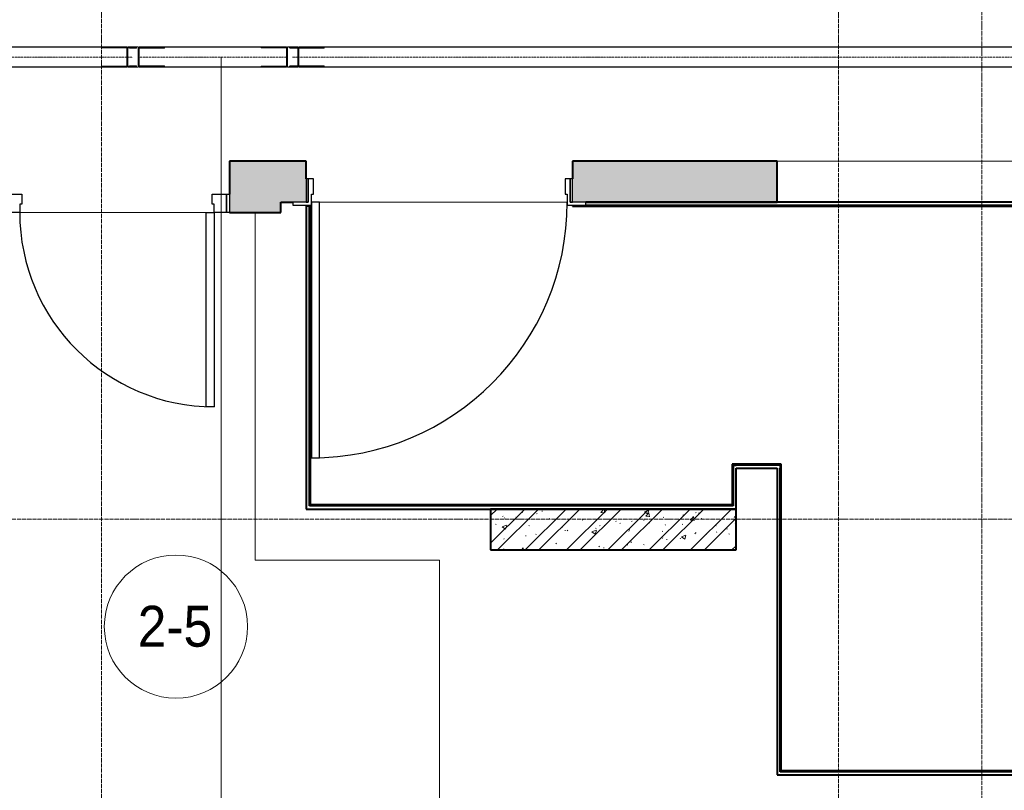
# Model space of a CAD drawing. Header units: millimetres. Extents: x 5617 to 110067, y 7718 to 195801.
# Tile 57 of 81: x 47262 to 52073, y 20875 to 24642. Entities that reach past the tile are written whole.
import ezdxf

# ---------------------------------------------------------------- set-up
doc = ezdxf.new("R2010")
doc.units = ezdxf.units.MM
for name, pattern in [('ADSK_Линия сетки', [25, 20, -2.5, 0, -2.5]), ('Линия сетки', [25, 20, -2.5, 0, -2.5]), ('Осевая', [14, 10, -2, 0, -2])]:
    doc.linetypes.add(name, pattern=pattern)
for name, color, linetype, lineweight in [('Двери', 7, 'Continuous', 18), ('Кабельные лотки', 7, 'Continuous', 18), ('Каркас_Импост', 7, 'Continuous', 30), ('Марки кабельных лотков', 7, 'Continuous', 20), ('Марки помещений', 7, 'Continuous', 20), ('Монтажный зазор', 7, 'Continuous', 30), ('Опуск', 7, 'Continuous', 18), ('Осевая линия', 7, 'Осевая', 18), ('Оси', 7, 'Continuous', 9), ('Панель', 7, 'Continuous', 30), ('Перекрытия', 7, 'Continuous', 18), ('Соединительные детали кабельных лотков', 7, 'Continuous', 18), ('Стены разрез', 7, 'Continuous', 40), ('Стены штриховка', 7, 'Continuous', 40)]:
    doc.layers.add(name, color=color, linetype=linetype, lineweight=lineweight)
doc.styles.add('Arial_3', font='arial.ttf', dxfattribs={"width": 0.9, "height": 200})

# ---------------------------------------------------------------- blocks, each defined once
blk = doc.blocks.new('101_Дверь_Однопольная - _НЧ_Мет_900х2100_Квартира_Пр-3834863-МКСС_К4_L14_48_300_')
at = {"layer": 'Каркас_Импост', "color": 253, "true_color": 0xaaaaaa}
for p, q in [((-535, 125), (-475, 125)), ((-535, 35), (-535, 125)), ((-475, 125), (-475, 85)), ((475, 125), (535, 125)), ((475, 85), (475, 125)), ((535, 125), (535, 35)), ((-475, 85), (-465, 85)), ((-465, 85), (-465, 35)), ((465, 85), (475, 85)), ((465, 35), (465, 85)), ((-465, 35), (-535, 35)), ((535, 35), (465, 35))]:
    blk.add_line(p, q, dxfattribs=at)
at = {"layer": 'Монтажный зазор', "color": 253, "true_color": 0xaaaaaa}
for p, q in [((-550, 125), (-535, 125)), ((-550, 35), (-550, 125)), ((-535, 125), (-535, 35)), ((535, 35), (535, 125)), ((535, 125), (550, 125)), ((550, 125), (550, 35)), ((-535, 35), (-550, 35)), ((550, 35), (535, 35))]:
    blk.add_line(p, q, dxfattribs=at)
at = {"layer": 'Панель', "color": 253, "true_color": 0xaaaaaa}
for p, q in [((-475, 1075), (-435, 1075)), ((-475, 125), (-475, 1075)), ((-435, 1075), (-435, 125)), ((-435, 125), (-475, 125))]:
    blk.add_line(p, q, dxfattribs=at)
blk.add_arc((-475, 125), 950, 0, 90, dxfattribs=at)
blk = doc.blocks.new('101_Дверь_Однопольная - _НЧ_Мет_1200х2100_ЛК_По дизайн-проекту_угловая коробка_EI60_Л-3834869-МКСС_К4_L14_48_300_')
at = {"layer": 'Каркас_Импост', "color": 253, "true_color": 0xaaaaaa}
for p, q in [((-625, 115), (-715, 115)), ((-715, 115), (-715, 100)), ((-715, 100), (-640, 100)), ((-640, 100), (-640, -15)), ((-625, 60), (-625, 115)), ((715, 115), (625, 115)), ((625, 115), (625, 60)), ((640, -15), (640, 100)), ((640, 100), (715, 100)), ((715, 100), (715, 115)), ((-615, 60), (-625, 60)), ((-615, -15), (-615, 60)), ((625, 60), (615, 60)), ((615, 60), (615, -15)), ((-640, -15), (-615, -15)), ((615, -15), (640, -15))]:
    blk.add_line(p, q, dxfattribs=at)
at = {"layer": 'Монтажный зазор', "color": 253, "true_color": 0xaaaaaa}
for p, q in [((-640, 100), (-650, 100)), ((-650, 100), (-650, -15)), ((-640, -15), (-640, 100)), ((650, 100), (640, 100)), ((640, 100), (640, -15)), ((650, -15), (650, 100)), ((-650, -15), (-640, -15)), ((640, -15), (650, -15))]:
    blk.add_line(p, q, dxfattribs=at)
at = {"layer": 'Панель', "color": 253, "true_color": 0xaaaaaa}
for p, q in [((625, 1350), (585, 1350)), ((585, 1350), (585, 100)), ((625, 100), (625, 1350)), ((585, 100), (625, 100))]:
    blk.add_line(p, q, dxfattribs=at)
blk.add_arc((625, 100), 1250, 90, 180, dxfattribs=at)
blk = doc.blocks.new('135_SLK_K4_AR_rvt-1-МКСС_К4_L14_48_300_')
at = {"layer": 'Стены разрез', "lineweight": 18, "true_color": 0xcbcbcb}
h = blk.add_hatch(color=9, dxfattribs=at)
h.paths.add_polyline_path([(116025, 23700), (116025, 23950), (115775, 23950), (115775, 23700)])
h.paths.add_polyline_path([(114675, 23700), (114675, 23950), (114400, 23950), (114400, 23700)])
h = blk.add_hatch(color=9, dxfattribs=at)
h.paths.add_polyline_path([(116084.8, 23750), (116149.8, 23750), (116149.8, 23950), (116025, 23950), (116025, 23750)])
h.paths.add_polyline_path([(117592.5, 23750), (118450, 23750), (118450, 23950), (117449.8, 23950), (117449.8, 23750), (117514.8, 23750)])
at = {"layer": 'Стены разрез', "lineweight": 9, "true_color": 0xaaaaaa}
h = blk.add_hatch(dxfattribs=at)
h.set_pattern_fill('FP_1', color=253, style=0, pattern_type=2)
h.set_pattern_definition([(50, (0, 0), (218.62117, -19.1268), [22.86, -251.46]), (355, (0, 0), (-42.29187, 229.2684), [18.288, -201.168]), (100.451, (18.22, -1.6), (176.33107, 210.13963), [19.428, -213.708]), (46.184, (0, 60.96), (325.29495, -50.45164), [34.29, -377.19]), (96.636, (27.1, 56.76), (284.883, 296.91266), [29.142, -320.562]), (351.184, (0, 60.96), (284.8858, 296.9107), [27.432, -301.752]), (21, (30.48, 45.72), (181.93753, -122.71832), [22.86, -251.46]), (326, (30.48, 45.72), (74.16223, 221.0262), [18.288, -201.168]), (71.451, (45.64, 35.5), (256.10035, 98.30526), [19.428, -213.708]), (37.5, (0, 0), (3.70639, 101.465895), [3.353, -195.377, 3.353, -200.863, -201.93]), (37.5, (0, 0), (3.70639, 101.465895), [-402.946, 3.353, -198.577]), (7.5, (0, 0), (80.18358, 120.21653), [3.353, -113.081, 3.353, -190.805, -76.962]), (7.5, (0, 0), (80.18358, 120.21653), [-310.591, 3.353, -73.609]), (327.5, (-67.97, 0), (162.708646, -6.87497), [3.353, -72.847, 3.353, -234.391, -315.468]), (327.5, (-67.97, 0), (162.708646, -6.87497), [-313.944, 3.353, -312.115]), (317.5, (-98.45, 0), (177.75468, 30.51183), [3.353, -95.707, 3.353, -154.534, -224.028]), (317.5, (-98.45, 0), (177.75468, 30.51183), [-256.946, 3.353, -220.675])])
h.paths.add_polyline_path([(118250, 22050), (118250, 22250), (117050, 22250), (117050, 22050), (117592.5, 22050)])
h = blk.add_hatch(dxfattribs=at)
h.set_pattern_fill('FP_2', color=253, style=0, pattern_type=2)
h.set_pattern_definition([(45, (0, 0), (-101.02788, 101.02788), []), (45, (67.35, 0), (-101.02788, 101.02788), [])])
h.paths.add_polyline_path([(118250, 22050), (118250, 22250), (117050, 22250), (117050, 22050), (117592.5, 22050)])
at = {"layer": 'Перекрытия', "color": 253, "true_color": 0xaaaaaa}
for p, q in [((115774.8, 23790), (115774.8, 23950)), ((118450, 23950), (128650, 23950)), ((116150, 23735), (116150, 23730)), ((117424.8, 23750), (116214.8, 23750)), ((116214.8, 23750), (117424.8, 23750)), ((115660, 23700), (114750, 23700)), ((114750, 23700), (115660, 23700)), ((115900, 22000), (115900, 23700)), ((116800, 22000), (115900, 22000)), ((116800, 20800), (116800, 22000))]:
    blk.add_line(p, q, dxfattribs=at)
at = {"layer": 'Стены разрез', "color": 253, "true_color": 0xaaaaaa}
for p, q in [((116025, 23950), (115775, 23950)), ((115775, 23950), (115775, 23790)), ((116149.8, 23950), (116025, 23950)), ((116149.8, 23865), (116149.8, 23950)), ((118450, 23950), (117449.8, 23950)), ((117449.8, 23950), (117449.8, 23865)), ((118450, 23750), (118450, 23950)), ((116025, 23750), (116084.8, 23750)), ((116025, 23700), (116025, 23750)), ((116150, 23730), (116150, 22250)), ((116170, 23730), (116150, 23730)), ((116170, 22270), (116170, 23730)), ((117450, 23735), (117450, 23730)), ((117450, 23730), (124187.5, 23730)), ((117514.8, 23750), (118450, 23750)), ((124187.5, 23750), (117514.8, 23750)), ((115775, 23700), (116025, 23700)), ((118235, 22470), (118230, 22470)), ((118230, 22470), (118230, 22270)), ((118250, 22470), (118235, 22470)), ((118470, 22470), (118250, 22470)), ((118470, 22465), (118470, 22470)), ((118470, 22450), (118470, 22465)), ((118250, 22270), (118250, 22450)), ((118250, 22450), (118450, 22450)), ((118450, 22450), (118450, 20950)), ((118470, 20970), (118470, 22450)), ((116150, 22250), (116165, 22250)), ((116165, 22250), (116170, 22250)), ((118230, 22270), (116170, 22270)), ((116170, 22250), (118250, 22250)), ((118250, 22250), (117050, 22250)), ((117050, 22250), (117050, 22050)), ((118250, 22265), (118250, 22270)), ((118250, 22250), (118250, 22265)), ((118250, 22050), (118250, 22250)), ((117050, 22050), (118250, 22050)), ((118450, 20950), (118465, 20950)), ((118465, 20950), (118470, 20950)), ((122450, 20970), (118470, 20970)), ((118470, 20950), (122450, 20950))]:
    blk.add_line(p, q, dxfattribs=at)
at = {"layer": 'Стены штриховка', "color": 253, "true_color": 0xaaaaaa}
for p, q in [((116165, 22265), (116165, 23730)), ((117514.8, 23735), (124187.5, 23735)), ((118235, 22465), (118235, 22270)), ((118235, 22465), (118250, 22465)), ((118465, 22465), (118250, 22465)), ((118465, 22465), (118465, 22450)), ((118465, 20965), (118465, 22450)), ((116170, 22265), (116165, 22265)), ((118235, 22265), (116170, 22265)), ((118235, 22270), (118235, 22265)), ((118470, 20965), (118465, 20965)), ((122450, 20965), (118470, 20965))]:
    blk.add_line(p, q, dxfattribs=at)
at = {"layer": 'Двери', "color": 253, "lineweight": 18, "true_color": 0xaaaaaa, "rotation": 180}
for name, p in [('101_Дверь_Однопольная - _НЧ_Мет_1200х2100_ЛК_По дизайн-проекту_угловая коробка_EI60_Л-3834869-МКСС_К4_L14_48_300_', (116799.8, 23850)), ('101_Дверь_Однопольная - _НЧ_Мет_900х2100_Квартира_Пр-3834863-МКСС_К4_L14_48_300_', (115225, 23825))]:
    blk.add_blockref(name, p, dxfattribs=at)
blk = doc.blocks.new('OSTEC_CLV - ЛН_ ЛП - ПШСМ - Угол вертикальный - ZS - Цинкование по методу Сендзимира-1481697-МКСС_К4_L14_48_300_')
at = {"layer": 'Осевая линия'}
for p, q in [((116083.2, 24460), (116112.2, 24460)), ((116112.2, 24460), (116113.2, 24460))]:
    blk.add_line(p, q, dxfattribs=at)
blk = doc.blocks.new('OSTEC_U - ЛН_ ЛП - ПШСМ - OSTEC_U - ЛН_ ЛП - ПШСМ-V103-МКСС_К4_L14_48_300_')
at = {"layer": 'Соединительные детали кабельных лотков', "color": 96, "true_color": 0x008000}
for p, q in [((116066.7, 24414.5), (116070.7, 24414.5)), ((116066.7, 24414.5), (116066.7, 24412.5)), ((116070.7, 24412.5), (116066.7, 24412.5)), ((116070.7, 24414.5), (116070.7, 24412.5)), ((116083.2, 24414.5), (116070.7, 24414.5)), ((116070.7, 24414.5), (116070.7, 24412.5)), ((116070.7, 24412.5), (116095.7, 24412.5)), ((116095.7, 24414.5), (116095.3, 24414.5)), ((116095.7, 24412.5), (116095.7, 24414.5)), ((116095.7, 24414.5), (116095.7, 24412.5)), ((116099.7, 24412.5), (116095.7, 24412.5)), ((116099.7, 24414.5), (116099.7, 24412.5))]:
    blk.add_line(p, q, dxfattribs=at)
blk = doc.blocks.new('OSTEC_U - ЛН_ ЛП - ПШСМ - OSTEC_U - ЛН_ ЛП - ПШСМ-V104-МКСС_К4_L14_48_300_')
at = {"layer": 'Соединительные детали кабельных лотков', "color": 96, "true_color": 0x008000}
for p, q in [((116066.7, 24507.5), (116070.7, 24507.5)), ((116066.7, 24507.5), (116066.7, 24505.5)), ((116070.7, 24505.5), (116066.7, 24505.5)), ((116070.7, 24507.5), (116070.7, 24505.5)), ((116095.7, 24507.5), (116070.7, 24507.5)), ((116070.7, 24507.5), (116070.7, 24505.5)), ((116070.7, 24505.5), (116083.2, 24505.5)), ((116095.3, 24505.5), (116095.7, 24505.5)), ((116095.7, 24505.5), (116095.7, 24507.5)), ((116095.7, 24507.5), (116099.7, 24507.5)), ((116095.7, 24507.5), (116095.7, 24505.5)), ((116099.7, 24507.5), (116099.7, 24505.5))]:
    blk.add_line(p, q, dxfattribs=at)
blk = doc.blocks.new('OSTEC_U - ЛН_ ЛП - ПШСМ - OSTEC_U - ЛН_ ЛП - ПШСМ-V105-МКСС_К4_L14_48_300_')
at = {"layer": 'Соединительные детали кабельных лотков', "color": 96, "true_color": 0x008000}
for p, q in [((116070.7, 24505.5), (116070.7, 24503.5)), ((116083.2, 24505.5), (116070.7, 24505.5)), ((116070.7, 24503.5), (116083.2, 24503.5)), ((116083.2, 24505.5), (116094.7, 24505.5)), ((116094.7, 24503.5), (116083.2, 24503.5)), ((116094.7, 24505.5), (116096.5, 24505.5)), ((116096.5, 24505.5), (116094.7, 24505.5)), ((116094.7, 24503.5), (116094.7, 24505.5)), ((116094.7, 24503.5), (116096.5, 24503.5)), ((116096.5, 24503.5), (116094.7, 24503.5)), ((116096.5, 24505.5), (116236.7, 24505.5)), ((116096.5, 24503.5), (116096.5, 24505.5)), ((116236.7, 24503.5), (116096.5, 24503.5)), ((116236.7, 24503.5), (116236.7, 24505.5))]:
    blk.add_line(p, q, dxfattribs=at)
blk = doc.blocks.new('OSTEC_U - ЛН_ ЛП - ПШСМ - OSTEC_U - ЛН_ ЛП - ПШСМ-V106-МКСС_К4_L14_48_300_')
at = {"layer": 'Соединительные детали кабельных лотков', "color": 96, "true_color": 0x008000}
for p, q in [((116070.7, 24416.5), (116070.7, 24414.5)), ((116083.2, 24416.5), (116070.7, 24416.5)), ((116070.7, 24414.5), (116083.2, 24414.5)), ((116083.2, 24416.5), (116094.7, 24416.5)), ((116094.7, 24414.5), (116083.2, 24414.5)), ((116094.7, 24416.5), (116096.5, 24416.5)), ((116096.5, 24416.5), (116094.7, 24416.5)), ((116094.7, 24414.5), (116094.7, 24416.5)), ((116094.7, 24414.5), (116096.5, 24414.5)), ((116096.5, 24414.5), (116094.7, 24414.5)), ((116096.5, 24416.5), (116236.7, 24416.5)), ((116096.5, 24414.5), (116096.5, 24416.5)), ((116236.7, 24414.5), (116096.5, 24414.5)), ((116236.7, 24414.5), (116236.7, 24416.5))]:
    blk.add_line(p, q, dxfattribs=at)
blk = doc.blocks.new('OSTEC_CLV - ЛН_ ЛП - ПШСМ - Угол вертикальный - ZS - Цинкование по методу Сендзимира-V107-МКСС_К4_L14_48_300_')
at = {"layer": 'Осевая линия'}
for p, q in [((116054.2, 24460), (116053.8, 24460)), ((116058.6, 24460), (116054.2, 24460))]:
    blk.add_line(p, q, dxfattribs=at)
blk = doc.blocks.new('OSTEC_U - ЛН_ ЛП - ПШСМ - OSTEC_U - ЛН_ ЛП - ПШСМ-V108-МКСС_К4_L14_48_300_')
at = {"layer": 'Соединительные детали кабельных лотков', "color": 96, "true_color": 0x008000}
for p, q in [((115929.7, 24505.5), (115929.7, 24507.5)), ((115929.7, 24505.5), (115929.7, 24507.5)), ((116058.2, 24505.5), (115929.7, 24505.5)), ((115929.7, 24505.5), (116058.2, 24505.5)), ((116058.2, 24507.5), (116053.2, 24507.5)), ((116053.2, 24507.5), (116058.2, 24507.5))]:
    blk.add_line(p, q, dxfattribs=at)
blk = doc.blocks.new('OSTEC_U - ЛН_ ЛП - ПШСМ - OSTEC_U - ЛН_ ЛП - ПШСМ-V109-МКСС_К4_L14_48_300_')
at = {"layer": 'Соединительные детали кабельных лотков', "color": 96, "true_color": 0x008000}
for p, q in [((116058.2, 24414.5), (115929.7, 24414.5)), ((115929.7, 24414.5), (116058.2, 24414.5)), ((115929.7, 24412.5), (115929.7, 24414.5)), ((115929.7, 24412.5), (115929.7, 24414.5)), ((116058.2, 24412.5), (116053.2, 24412.5)), ((116053.2, 24412.5), (116058.2, 24412.5))]:
    blk.add_line(p, q, dxfattribs=at)
blk = doc.blocks.new('OSTEC_CLV - ЛН_ ЛП - ПШСМ - Угол вертикальный - ZS - Цинкование по методу Сендзимира-V110-МКСС_К4_L14_48_300_')
at = {"layer": 'Осевая линия'}
for q in [(115327.8, 24460), (115333.2, 24460)]:
    blk.add_line((115332.2, 24460), q, dxfattribs=at)
blk = doc.blocks.new('OSTEC_U - ЛН_ ЛП - ПШСМ - OSTEC_U - ЛН_ ЛП - ПШСМ-V111-МКСС_К4_L14_48_300_')
at = {"layer": 'Соединительные детали кабельных лотков', "color": 96, "true_color": 0x008000}
for p, q in [((115286.7, 24507.5), (115319.7, 24507.5)), ((115286.7, 24505.5), (115286.7, 24507.5)), ((115296.9, 24505.5), (115286.7, 24505.5)), ((115319.7, 24505.5), (115309.4, 24505.5)), ((115319.7, 24505.5), (115319.7, 24507.5))]:
    blk.add_line(p, q, dxfattribs=at)
blk = doc.blocks.new('OSTEC_U - ЛН_ ЛП - ПШСМ - OSTEC_U - ЛН_ ЛП - ПШСМ-V112-МКСС_К4_L14_48_300_')
at = {"layer": 'Соединительные детали кабельных лотков', "color": 96, "true_color": 0x008000}
for p, q in [((115286.7, 24414.5), (115296.9, 24414.5)), ((115286.7, 24412.5), (115286.7, 24414.5)), ((115319.7, 24412.5), (115286.7, 24412.5)), ((115309.4, 24414.5), (115319.7, 24414.5)), ((115319.7, 24412.5), (115319.7, 24414.5))]:
    blk.add_line(p, q, dxfattribs=at)
blk = doc.blocks.new('OSTEC_U - ЛН_ ЛП - ПШСМ - OSTEC_U - ЛН_ ЛП - ПШСМ-V113-МКСС_К4_L14_48_300_')
at = {"layer": 'Соединительные детали кабельных лотков', "color": 96, "true_color": 0x008000}
for p, q in [((115328.2, 24416.5), (115456.7, 24416.5)), ((115456.7, 24414.5), (115328.2, 24414.5)), ((115456.7, 24416.5), (115456.7, 24414.5))]:
    blk.add_line(p, q, dxfattribs=at)
blk = doc.blocks.new('OSTEC_U - ЛН_ ЛП - ПШСМ - OSTEC_U - ЛН_ ЛП - ПШСМ-V114-МКСС_К4_L14_48_300_')
at = {"layer": 'Соединительные детали кабельных лотков', "color": 96, "true_color": 0x008000}
for p, q in [((115328.2, 24505.5), (115456.7, 24505.5)), ((115456.7, 24503.5), (115328.2, 24503.5)), ((115456.7, 24505.5), (115456.7, 24503.5))]:
    blk.add_line(p, q, dxfattribs=at)
blk = doc.blocks.new('OSTEC_CLV - ЛН_ ЛП - ПШСМ - Угол вертикальный - ZS - Цинкование по методу Сендзимира-V115-МКСС_К4_L14_48_300_')
at = {"layer": 'Осевая линия'}
for q in [(115273.8, 24460), (115303.2, 24460)]:
    blk.add_line((115274.2, 24460), q, dxfattribs=at)
blk = doc.blocks.new('OSTEC_U - ЛН_ ЛП - ПШСМ - OSTEC_U - ЛН_ ЛП - ПШСМ-V116-МКСС_К4_L14_48_300_')
at = {"layer": 'Соединительные детали кабельных лотков', "color": 96, "true_color": 0x008000}
for p, q in [((115286.7, 24414.5), (115149.7, 24414.5)), ((115149.7, 24414.5), (115289.8, 24414.5)), ((115149.7, 24414.5), (115149.7, 24412.5)), ((115149.7, 24414.5), (115149.7, 24412.5)), ((115289.8, 24412.5), (115273.2, 24412.5)), ((115273.2, 24412.5), (115289.8, 24412.5)), ((115289.8, 24414.5), (115291.7, 24414.5)), ((115289.8, 24414.5), (115289.8, 24412.5)), ((115289.8, 24414.5), (115289.8, 24412.5)), ((115291.7, 24412.5), (115289.8, 24412.5)), ((115289.8, 24412.5), (115291.7, 24412.5)), ((115296.9, 24414.5), (115291.7, 24414.5)), ((115291.7, 24414.5), (115303.2, 24414.5)), ((115291.7, 24414.5), (115291.7, 24412.5)), ((115291.7, 24414.5), (115291.7, 24412.5)), ((115303.2, 24412.5), (115291.7, 24412.5)), ((115291.7, 24412.5), (115303.2, 24412.5)), ((115315.7, 24414.5), (115303.2, 24414.5)), ((115303.2, 24412.5), (115315.7, 24412.5)), ((115315.7, 24412.5), (115315.7, 24414.5))]:
    blk.add_line(p, q, dxfattribs=at)
blk = doc.blocks.new('OSTEC_U - ЛН_ ЛП - ПШСМ - OSTEC_U - ЛН_ ЛП - ПШСМ-V117-МКСС_К4_L14_48_300_')
at = {"layer": 'Соединительные детали кабельных лотков', "color": 96, "true_color": 0x008000}
for p, q in [((115149.7, 24507.5), (115149.7, 24505.5)), ((115149.7, 24507.5), (115149.7, 24505.5)), ((115289.8, 24505.5), (115149.7, 24505.5)), ((115149.7, 24505.5), (115286.7, 24505.5)), ((115289.8, 24507.5), (115273.2, 24507.5)), ((115273.2, 24507.5), (115289.8, 24507.5)), ((115291.7, 24507.5), (115289.8, 24507.5)), ((115289.8, 24507.5), (115291.7, 24507.5)), ((115289.8, 24507.5), (115289.8, 24505.5)), ((115289.8, 24507.5), (115289.8, 24505.5)), ((115291.7, 24505.5), (115289.8, 24505.5)), ((115303.2, 24507.5), (115291.7, 24507.5)), ((115291.7, 24507.5), (115303.2, 24507.5)), ((115291.7, 24507.5), (115291.7, 24505.5)), ((115291.7, 24507.5), (115291.7, 24505.5)), ((115303.2, 24505.5), (115291.7, 24505.5)), ((115291.7, 24505.5), (115296.9, 24505.5)), ((115315.7, 24507.5), (115303.2, 24507.5)), ((115303.2, 24505.5), (115315.7, 24505.5)), ((115315.7, 24505.5), (115315.7, 24507.5))]:
    blk.add_line(p, q, dxfattribs=at)
blk = doc.blocks.new('OSTEC_U - ЛН_ ЛП - ПШСМ - OSTEC_U - ЛН_ ЛП - ПШСМ-V118-МКСС_К4_L14_48_300_')
at = {"layer": 'Соединительные детали кабельных лотков', "color": 96, "true_color": 0x008000}
for p, q in [((115286.7, 24505.5), (115290.7, 24505.5)), ((115286.7, 24503.5), (115286.7, 24505.5)), ((115290.7, 24503.5), (115286.7, 24503.5)), ((115290.7, 24505.5), (115290.7, 24503.5)), ((115315.7, 24505.5), (115290.7, 24505.5)), ((115290.7, 24503.5), (115290.7, 24505.5)), ((115290.7, 24503.5), (115315.7, 24503.5)), ((115315.7, 24503.5), (115315.7, 24505.5)), ((115315.7, 24505.5), (115319.7, 24505.5)), ((115315.7, 24503.5), (115315.7, 24505.5)), ((115319.7, 24503.5), (115315.7, 24503.5)), ((115319.7, 24503.5), (115319.7, 24505.5))]:
    blk.add_line(p, q, dxfattribs=at)
blk = doc.blocks.new('OSTEC_U - ЛН_ ЛП - ПШСМ - OSTEC_U - ЛН_ ЛП - ПШСМ-V119-МКСС_К4_L14_48_300_')
at = {"layer": 'Соединительные детали кабельных лотков', "color": 96, "true_color": 0x008000}
for p, q in [((115286.7, 24416.5), (115290.7, 24416.5)), ((115286.7, 24414.5), (115286.7, 24416.5)), ((115290.7, 24414.5), (115286.7, 24414.5)), ((115290.7, 24416.5), (115290.7, 24414.5)), ((115315.7, 24416.5), (115290.7, 24416.5)), ((115290.7, 24414.5), (115290.7, 24416.5)), ((115290.7, 24414.5), (115315.7, 24414.5)), ((115315.7, 24414.5), (115315.7, 24416.5)), ((115315.7, 24416.5), (115319.7, 24416.5)), ((115315.7, 24414.5), (115315.7, 24416.5)), ((115319.7, 24414.5), (115315.7, 24414.5)), ((115319.7, 24414.5), (115319.7, 24416.5))]:
    blk.add_line(p, q, dxfattribs=at)
blk = doc.blocks.new('050_Марка_Помещение - Номер-620969-МКСС_К4_L14_48_300_')
at = {"layer": 'Марки помещений'}
blk.add_circle((0, 0), 3.5, dxfattribs=at)

msp = doc.modelspace()

# ---------------------------------------------------------------- linework, layer by layer
at = {"layer": 'Кабельные лотки', "color": 96, "true_color": 0x008000}
for p, q in [((47785.9, 24510), (41965.9, 24510)), ((47785.9, 24507.5), (41965.9, 24507.5)), ((47785.9, 24510), (47785.9, 24410)), ((47845.9, 24505.5), (47845.9, 24510)), ((48565.9, 24510), (47845.9, 24510)), ((48565.9, 24507.5), (47845.9, 24507.5)), ((47845.9, 24416.5), (47845.9, 24503.5)), ((48565.9, 24510), (48565.9, 24410)), ((48625.9, 24505.5), (48625.9, 24510)), ((57992.5, 24510), (48625.9, 24510)), ((57992.5, 24507.5), (48625.9, 24507.5)), ((48625.9, 24416.5), (48625.9, 24503.5)), ((47785.9, 24412.5), (41965.9, 24412.5)), ((47785.9, 24410), (41965.9, 24410)), ((47845.9, 24410), (47845.9, 24414.5)), ((48565.9, 24412.5), (47845.9, 24412.5)), ((48565.9, 24410), (47845.9, 24410)), ((48625.9, 24410), (48625.9, 24414.5)), ((57992.5, 24412.5), (48625.9, 24412.5)), ((57992.5, 24410), (48625.9, 24410))]:
    msp.add_line(p, q, dxfattribs=at)
at = {"layer": 'Марки кабельных лотков'}
msp.add_line((48246.1, 24460), (48246.1, 20528.9), dxfattribs=at)
at = {"layer": 'Опуск'}
for p, q in [((47790.9, 24510), (47840.9, 24510)), ((47790.9, 24410), (47790.9, 24510)), ((47840.9, 24510), (47840.9, 24410)), ((48570.9, 24510), (48570.9, 24410)), ((48620.9, 24510), (48570.9, 24510)), ((48620.9, 24505.5), (48620.9, 24510)), ((48620.9, 24416.5), (48620.9, 24503.5)), ((47840.9, 24410), (47790.9, 24410)), ((48570.9, 24410), (48620.9, 24410)), ((48620.9, 24410), (48620.9, 24414.5))]:
    msp.add_line(p, q, dxfattribs=at)
at = {"layer": 'Осевая линия'}
for p, q in [((47785.9, 24460), (41965.9, 24460)), ((48565.9, 24460), (47845.9, 24460)), ((57992.5, 24460), (48625.9, 24460))]:
    msp.add_line(p, q, dxfattribs=at)
at = {"layer": 'Оси', "linetype": 'Линия сетки'}
for p, q in [((47662.7, 12025.7), (47662.7, 33150)), ((51262.7, 12025.7), (51262.7, 33150)), ((51962.7, 13295.7), (51962.7, 33150))]:
    msp.add_line(p, q, dxfattribs=at)
at = {"layer": 'Оси', "linetype": 'ADSK_Линия сетки'}
msp.add_line((69432.7, 22200), (25313.5, 22200), dxfattribs=at)

# ---------------------------------------------------------------- block references
at = {"lineweight": 5}
msp.add_blockref('135_SLK_K4_AR_rvt-1-МКСС_К4_L14_48_300_', (-67487.3, 0), dxfattribs=at)
at = {"layer": 'Марки помещений', "xscale": 99.99999999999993, "yscale": 99.99999999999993, "zscale": 99.99999999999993}
msp.add_blockref('050_Марка_Помещение - Номер-620969-МКСС_К4_L14_48_300_', (48025.9, 21675.4), dxfattribs=at)
at = {"layer": 'Соединительные детали кабельных лотков', "color": 96, "true_color": 0x008000}
for name in ['OSTEC_U - ЛН_ ЛП - ПШСМ - OSTEC_U - ЛН_ ЛП - ПШСМ-V117-МКСС_К4_L14_48_300_', 'OSTEC_U - ЛН_ ЛП - ПШСМ - OSTEC_U - ЛН_ ЛП - ПШСМ-V111-МКСС_К4_L14_48_300_', 'OSTEC_U - ЛН_ ЛП - ПШСМ - OSTEC_U - ЛН_ ЛП - ПШСМ-V118-МКСС_К4_L14_48_300_', 'OSTEC_U - ЛН_ ЛП - ПШСМ - OSTEC_U - ЛН_ ЛП - ПШСМ-V114-МКСС_К4_L14_48_300_', 'OSTEC_U - ЛН_ ЛП - ПШСМ - OSTEC_U - ЛН_ ЛП - ПШСМ-V108-МКСС_К4_L14_48_300_', 'OSTEC_U - ЛН_ ЛП - ПШСМ - OSTEC_U - ЛН_ ЛП - ПШСМ-V104-МКСС_К4_L14_48_300_', 'OSTEC_U - ЛН_ ЛП - ПШСМ - OSTEC_U - ЛН_ ЛП - ПШСМ-V105-МКСС_К4_L14_48_300_', 'OSTEC_U - ЛН_ ЛП - ПШСМ - OSTEC_U - ЛН_ ЛП - ПШСМ-V116-МКСС_К4_L14_48_300_', 'OSTEC_U - ЛН_ ЛП - ПШСМ - OSTEC_U - ЛН_ ЛП - ПШСМ-V119-МКСС_К4_L14_48_300_', 'OSTEC_U - ЛН_ ЛП - ПШСМ - OSTEC_U - ЛН_ ЛП - ПШСМ-V112-МКСС_К4_L14_48_300_', 'OSTEC_U - ЛН_ ЛП - ПШСМ - OSTEC_U - ЛН_ ЛП - ПШСМ-V113-МКСС_К4_L14_48_300_', 'OSTEC_U - ЛН_ ЛП - ПШСМ - OSTEC_U - ЛН_ ЛП - ПШСМ-V109-МКСС_К4_L14_48_300_', 'OSTEC_U - ЛН_ ЛП - ПШСМ - OSTEC_U - ЛН_ ЛП - ПШСМ-V103-МКСС_К4_L14_48_300_', 'OSTEC_U - ЛН_ ЛП - ПШСМ - OSTEC_U - ЛН_ ЛП - ПШСМ-V106-МКСС_К4_L14_48_300_']:
    msp.add_blockref(name, (-67487.3, 0), dxfattribs=at)
at = {"layer": 'Соединительные детали кабельных лотков'}
for name in ['OSTEC_CLV - ЛН_ ЛП - ПШСМ - Угол вертикальный - ZS - Цинкование по методу Сендзимира-V115-МКСС_К4_L14_48_300_', 'OSTEC_CLV - ЛН_ ЛП - ПШСМ - Угол вертикальный - ZS - Цинкование по методу Сендзимира-V110-МКСС_К4_L14_48_300_', 'OSTEC_CLV - ЛН_ ЛП - ПШСМ - Угол вертикальный - ZS - Цинкование по методу Сендзимира-V107-МКСС_К4_L14_48_300_', 'OSTEC_CLV - ЛН_ ЛП - ПШСМ - Угол вертикальный - ZS - Цинкование по методу Сендзимира-1481697-МКСС_К4_L14_48_300_']:
    msp.add_blockref(name, (-67487.3, 0), dxfattribs=at)

# ---------------------------------------------------------------- texts
at = {"layer": 'Марки помещений', "lineweight": 9, "insert": (47839.3, 21777.1), "char_height": 200, "width": 447.342, "attachment_point": 1, "style": 'Arial_3'}
msp.add_mtext('2-5', dxfattribs=at)

doc.saveas('drawing.dxf')
